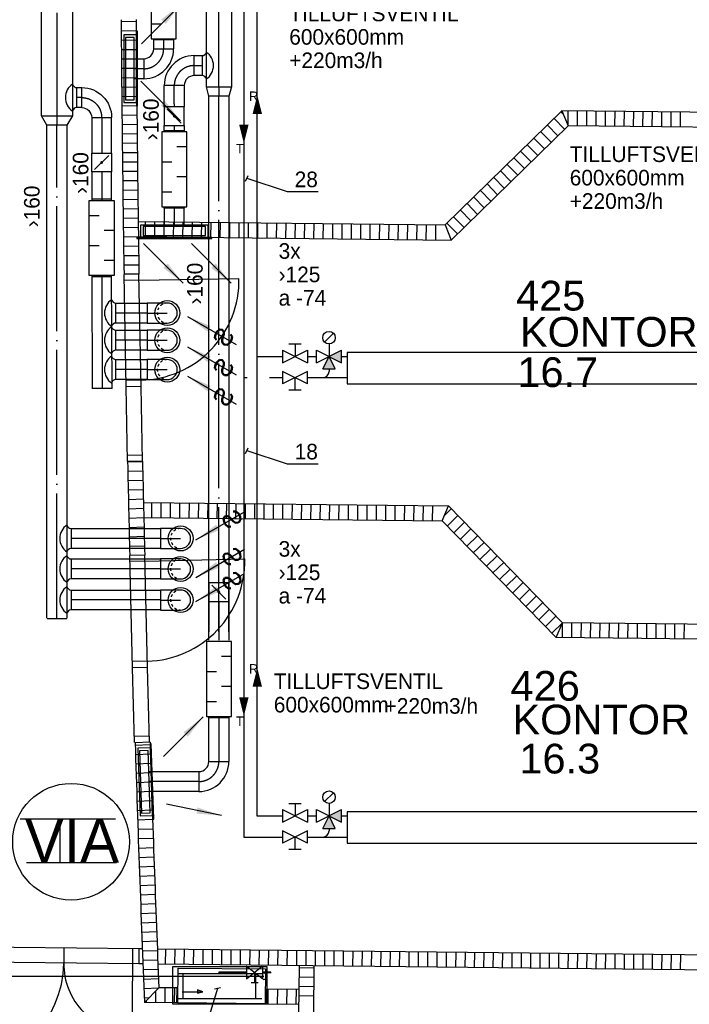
# Model space of a CAD drawing. Header units: millimetres. Extents: x 0 to 83130, y 0 to 53088.
# Tile 88 of 105: x 56558 to 61922, y 20693 to 28579. Entities that reach past the tile are written whole.
import ezdxf
from ezdxf.enums import TextEntityAlignment as Align

# ---------------------------------------------------------------- set-up
doc = ezdxf.new("R2010")
doc.units = ezdxf.units.MM
doc.header["$LTSCALE"] = 50
doc.header["$MEASUREMENT"] = 0
doc.header["$PDMODE"] = 1
for name, pattern in [('2V-CENT', [23, 20, -1.5, 0, -1.5]), ('V-GOMD', [0.8, 0.4, -0.4]), ('V-KU', [2, 1, 1]), ('V-KV', [2, 1, 1]), ('V-V', [2, 1, 1])]:
    doc.linetypes.add(name, pattern=pattern)
doc.layers.get('0').update_dxf_attribs({"linetype": 'CONTINUOUS'})
for name, color, linetype in [('20604A200D001$0$832 Rominfo', 7, 'CONTINUOUS'), ('20604A200D001$0$A24-HEL1', 251, 'CONTINUOUS'), ('20604A200D001$0$A24-HEL2', 251, 'CONTINUOUS'), ('20604A200D001$0$A24-SKR1', 251, 'CONTINUOUS'), ('V060-', 3, 'CONTINUOUS'), ('V061-', 1, 'CONTINUOUS'), ('V070-', 3, 'CONTINUOUS'), ('V071-', 1, 'CONTINUOUS'), ('V080', 1, 'CONTINUOUS'), ('V080-', 3, 'CONTINUOUS'), ('V081', 1, 'CONTINUOUS'), ('V091', 1, 'CONTINUOUS'), ('V110', 1, 'CONTINUOUS'), ('V110-', 6, 'CONTINUOUS'), ('V111-', 1, 'CONTINUOUS'), ('xref', 7, 'CONTINUOUS')]:
    doc.layers.add(name, color=color, linetype=linetype)
doc.styles.add('20604A200D001$0$Arial', font='arial.ttf', dxfattribs={"height": 238.125})
doc.styles.add('FISO', font='fiso')
doc.styles.add('ISO', font='ISO')
doc.styles.add('SIMPLEX', font='SIMPLEX')

# ---------------------------------------------------------------- blocks, each defined once
blk = doc.blocks.new('CIRC_P', base_point=(16254, 22587))
blk.add_circle((16254, 22587), 0.5)
blk = doc.blocks.new('CBOJ90_NB', base_point=(86107.402, 31352.24))
at = {"color": 0, "linetype": 'ByBlock'}
blk.add_line((86106.402, 31352.24), (86107.402, 31352.24), dxfattribs=at)
blk = doc.blocks.new('V420', base_point=(455, 404.5))
blk.add_line((455, 404.5), (464, 404.5))
blk.add_solid([(455, 404.5), (459, 405), (459, 404)])
blk = doc.blocks.new('V422', base_point=(16230, 22585))
blk.add_blockref('V420', (16230, 22585))
at = {"style": 'SIMPLEX'}
blk.add_text('s', height=4, rotation=90, dxfattribs=at).set_placement((16238, 22585), align=Align.CENTER)
blk = doc.blocks.new('LD_P')
for p, q in [((-0.5, 0.5), (-0.5, -0.5)), ((0.5, 0.5), (-0.5, 0.5)), ((0.5, -0.5), (0.5, 0.5)), ((-0.5, -0.5), (0.5, -0.5))]:
    blk.add_line(p, q)
at = {"color": 1}
for p, q in [((-0.3, 0.5), (-0.3, 0.1)), ((0.1, 0.5), (0.1, 0.1)), ((-0.1, -0.5), (-0.1, -0.1)), ((0.3, -0.5), (0.3, -0.1))]:
    blk.add_line(p, q, dxfattribs=at)
blk = doc.blocks.new('KSP_P', base_point=(16239.5, 22597.5))
at = {"color": 0, "linetype": 'ByBlock'}
for p, q in [((16240, 22598), (16239, 22598)), ((16239, 22598), (16239, 22597)), ((16240, 22597), (16240, 22598)), ((16239, 22597), (16240, 22597))]:
    blk.add_line(p, q, dxfattribs=at)
blk = doc.blocks.new('2SP_P', base_point=(16239.5, 22597.5))
for p in [(16239, 22597.5), (16240, 22597.5)]:
    blk.add_point(p)
at = {"color": 0, "linetype": 'ByBlock'}
blk.add_blockref('KSP_P', (16239.5, 22597.5), dxfattribs=at)
at = {"style": 'SIMPLEX', "flags": 3}
blk.add_attdef('0', (16239.5, 22597.5), '', height=1, dxfattribs=at)
blk = doc.blocks.new('C3A', base_point=(16246, 22590.5))
at = {"color": 0, "linetype": 'ByBlock'}
blk.add_line((16247, 22590.5), (16246, 22590.5), dxfattribs=at)
blk = doc.blocks.new('K3A', base_point=(16246, 22590.5))
at = {"color": 0, "linetype": 'ByBlock'}
for p, q in [((16246, 22591), (16247, 22591)), ((16247, 22591), (16247, 22590)), ((16247, 22590), (16246, 22590))]:
    blk.add_line(p, q, dxfattribs=at)
blk = doc.blocks.new('33A', base_point=(16246, 22590.5))
blk.add_point((16247, 22590.5))
at = {"color": 0, "linetype": 'ByBlock'}
blk.add_blockref('K3A', (16246, 22590.5), dxfattribs=at)
at = {"color": 1, "linetype": '2V-CENT'}
blk.add_blockref('C3A', (16246, 22590.5), dxfattribs=at)
at = {"style": 'SIMPLEX', "flags": 3}
blk.add_attdef('0', (16246, 22590.5), '', height=1, dxfattribs=at)
blk = doc.blocks.new('K1A', base_point=(16237, 22591.5))
at = {"color": 0, "linetype": 'ByBlock'}
blk.add_line((16237, 22592), (16237, 22591), dxfattribs=at)
blk = doc.blocks.new('21A', base_point=(16237, 22591.5))
blk.add_point((16237, 22591.5))
at = {"color": 0, "linetype": 'ByBlock'}
blk.add_blockref('K1A', (16237, 22591.5), dxfattribs=at)
at = {"style": 'SIMPLEX', "flags": 3}
blk.add_attdef('0', (16237, 22591.5), '', height=1, dxfattribs=at)
blk = doc.blocks.new('SPJALL', base_point=(16229, 22594))
at = {"color": 1}
blk.add_line((16228.625, 22593.625), (16229.375, 22594.375), dxfattribs=at)
at = {"color": 1, "const_width": 0.075}
blk.add_lwpolyline([(16229, 22594.0375, -1), (16229, 22593.9625, -1), (16229, 22594.0375, -1)], format="xyb", dxfattribs=at)
blk = doc.blocks.new('CBOJ90_PB', base_point=(86107, 31352))
at = {"color": 0, "linetype": 'ByBlock'}
blk.add_arc((86106, 31353), 1, 270, 360, dxfattribs=at)
blk = doc.blocks.new('KBOJ90_PB', base_point=(86107, 31352))
at = {"color": 0, "linetype": 'ByBlock'}
for p, q in [((86106.5, 31353), (86107.5, 31353)), ((86106, 31352.5), (86106, 31351.5))]:
    blk.add_line(p, q, dxfattribs=at)
for radius in [1.5, 0.5]:
    blk.add_arc((86106, 31353), radius, 270, 360, dxfattribs=at)
blk = doc.blocks.new('3BOJ90_PB', base_point=(86107, 31352))
for p in [(86107, 31353), (86106, 31352)]:
    blk.add_point(p)
at = {"color": 1, "linetype": '2V-CENT'}
blk.add_blockref('CBOJ90_PB', (86107, 31352), dxfattribs=at)
at = {"color": 0, "linetype": 'ByBlock'}
blk.add_blockref('KBOJ90_PB', (86107, 31352), dxfattribs=at)
at = {"style": 'ISO', "flags": 3}
blk.add_attdef('0', (86107, 31352), '', height=1, dxfattribs=at)
blk = doc.blocks.new('CCDIMF_250X160X75', base_point=(3095.5, 30301.1))
at = {"color": 0, "linetype": 'ByBlock'}
blk.add_line((3058, 30301.1), (3133, 30301.1), dxfattribs=at)
blk = doc.blocks.new('KCDIMF_250X160X75', base_point=(3095.5, 30301.1))
at = {"color": 0, "linetype": 'ByBlock'}
for p, q in [((3058, 30176.1), (3058, 30426.1)), ((3058, 30426.1), (3133, 30381.1)), ((3133, 30381.1), (3133, 30221.1)), ((3133, 30221.1), (3058, 30176.1))]:
    blk.add_line(p, q, dxfattribs=at)
blk = doc.blocks.new('3CDIMF_250X160X75', base_point=(3095.5, 30301.1))
for p in [(3058, 30301.1), (3133, 30301.1)]:
    blk.add_point(p)
at = {"color": 0, "linetype": 'ByBlock'}
blk.add_blockref('KCDIMF_250X160X75', (3095.5, 30301.1), dxfattribs=at)
at = {"color": 1, "linetype": '2V-CENT'}
blk.add_blockref('CCDIMF_250X160X75', (3095.5, 30301.1), dxfattribs=at)
at = {"style": 'SIMPLEX', "flags": 3}
blk.add_attdef('0', (3095.5, 30301.1), '', height=1, dxfattribs=at)
blk = doc.blocks.new('CCDIMF_200X160X75', base_point=(3095.5, 30301.1))
at = {"color": 0, "linetype": 'ByBlock'}
blk.add_line((3058, 30301.1), (3133, 30301.1), dxfattribs=at)
blk = doc.blocks.new('KCDIMF_200X160X75', base_point=(3095.5, 30301.1))
at = {"color": 0, "linetype": 'ByBlock'}
for p, q in [((3058, 30201.1), (3058, 30401.1)), ((3058, 30401.1), (3133, 30381.1)), ((3133, 30381.1), (3133, 30221.1)), ((3133, 30221.1), (3058, 30201.1))]:
    blk.add_line(p, q, dxfattribs=at)
blk = doc.blocks.new('3CDIMF_200X160X75', base_point=(3095.5, 30301.1))
for p in [(3058, 30301.1), (3133, 30301.1)]:
    blk.add_point(p)
at = {"color": 0, "linetype": 'ByBlock'}
blk.add_blockref('KCDIMF_200X160X75', (3095.5, 30301.1), dxfattribs=at)
at = {"color": 1, "linetype": '2V-CENT'}
blk.add_blockref('CCDIMF_200X160X75', (3095.5, 30301.1), dxfattribs=at)
at = {"style": 'SIMPLEX', "flags": 3}
blk.add_attdef('0', (3095.5, 30301.1), '', height=1, dxfattribs=at)
blk = doc.blocks.new('V421', base_point=(455.5, 404.5))
at = {"rotation": 180}
blk.add_blockref('V420', (464.5, 404.5), dxfattribs=at)
blk = doc.blocks.new('A504')
at = {"color": 0}
for p, q in [((-378.8, -15.3), (375.3, -15.3)), ((-378.8, -317), (-378.8, -15.3)), ((-338.6, -72.7), (335, -72.7)), ((-298.4, -72.7), (-298.4, -273.9)), ((-6.1, -73.1), (-6.1, -59.1)), ((-6.1, -59.1), (211.2, -59.1)), ((-1.8, -72.7), (-1.8, -64.7)), ((-1.8, -64.7), (211.2, -64.7)), ((339.2, -115.3), (208.5, -14.7)), ((211.2, -115), (338.4, -14.3)), ((211.2, -17.1), (211.2, -115)), ((275.8, -67.5), (275.8, -145.8)), ((284.8, -72.7), (284.8, -273.9)), ((338.4, -59.1), (406.9, -59.1)), ((338.4, -64.7), (408.9, -64.7)), ((339.2, -14.7), (339.2, -115.3)), ((375.3, -15.3), (375.3, -317)), ((250.3, -145.8), (305.1, -145.8)), ((-303.7, -218.5), (-137.3, -218.5)), ((-137.3, -218.5), (-180.4, -204.6)), ((-180.4, -204.6), (-180.4, -229.7)), ((-180.4, -229.7), (-137.3, -218.5)), ((-338.6, -273.9), (335, -273.9)), ((375.3, -317), (-378.8, -317))]:
    blk.add_line(p, q, dxfattribs=at)
blk = doc.blocks.new('20604A200D001')
at = {"layer": '20604A200D001$0$A24-HEL1', "color": 7}
for points in [[(73000.3, 23311.4), (72983.4, 24211.2)], [(72880.4, 23309.1), (72863.4, 24209)], [(72984.3, 24161.2), (72864.3, 24159)], [(72984.3, 24161.2), (73784.2, 24176.3)], [(72999.4, 23361.4), (72879.4, 23359.1)], [(73000.3, 23311.4), (72880.4, 23309.1)], [(72891.7, 22709.2), (72880.4, 23309.1)], [(73011.6, 22711.5), (73000.3, 23311.4)], [(73010.7, 22761.5), (72890.7, 22759.2)], [(72931.6, 21058), (72909.4, 21957.7)], [(73051.5, 21061), (73029.4, 21960.7)], [(73030.6, 21910.7), (73830.4, 21930.4)], [(73030.6, 21910.7), (72910.7, 21907.8)], [(73050.3, 21110.9), (72930.3, 21108)], [(73051.5, 21061), (72931.6, 21058)], [(72946.3, 20458.2), (72931.6, 21058)], [(73066.3, 20461.1), (73051.5, 21061)], [(73065.1, 20511.1), (72945.1, 20508.2)], [(72982.1, 18806), (71482.2, 18822.3)], [(72382.2, 18812.5), (72380.9, 18692.5)], [(72932.1, 18806.5), (72930.8, 18686.5)], [(72980.8, 18686), (71480.9, 18702.3)], [(72930.8, 18686.5), (72924.8, 18136.6)]]:
    blk.add_lwpolyline(points, dxfattribs=at)
blk.add_lwpolyline([(73994.4, 18365.7), (73294.4, 18373.3), (73297.5, 18653.3), (73997.4, 18645.7)], close=True, dxfattribs=at)
for centre, radius, start, end in [((72984.3, 24161.2), 800, 271.07953, 1.08017), ((73030.6, 21910.7), 800, 271.4092, 1.40949), ((71530.9, 18701.8), 850, 269.37511, 359.37492), ((72930.8, 18686.5), 550, 179.37466, 269.37551)]:
    blk.add_arc(centre, radius, start, end, dxfattribs=at)
at = {"layer": '20604A200D001$0$A24-HEL2', "color": 7}
for points in [[(76371.4, 25519.4), (75436.3, 24604.5)], [(78419.9, 25497.1), (76371.4, 25519.4)], [(76419.8, 25398.9), (75484.7, 24484)], [(78418.6, 25377.1), (76418.7, 25398.9)], [(72977.2, 24631.3), (75436.3, 24604.5)], [(72978.9, 24511.3), (75484.7, 24484)], [(72983.4, 24211.2), (72863.4, 24209.4)], [(73011.6, 22711.5), (72891.7, 22708.9)], [(73019.2, 22380.8), (75461.4, 22354.2)], [(76376.3, 21419.1), (75461.4, 22354.2)], [(73022, 22260.8), (75410.4, 22234.7)], [(76325.3, 21299.7), (75410.4, 22234.7)], [(73029.4, 21960.7), (72909.4, 21957.7)], [(78375.2, 21397.3), (76375.3, 21419.1)], [(78373.9, 21277.3), (76325.3, 21299.7)], [(73072, 20461.3), (72952.1, 20457.5)], [(72982.1, 18806), (72980.8, 18686)], [(73010.2, 18805.7), (72982.1, 18806)], [(78346.3, 18747.5), (73130.3, 18804.4)], [(73014.8, 18685.6), (72980.8, 18686)], [(78345, 18627.5), (73135, 18684.3)], [(74265, 18672), (74260.8, 18284.5)], [(74385, 18670.7), (74380.8, 18283.2)], [(73285.7, 18493.4), (73142.5, 18495)], [(73285.7, 18493.4), (73284.4, 18373.4)], [(74005.7, 18485.6), (74004.4, 18365.6)], [(74005.7, 18485.6), (74263, 18482.8)], [(73284.4, 18373.4), (73027.2, 18376.2)], [(74004.4, 18365.6), (74261.7, 18362.8)]]:
    blk.add_lwpolyline(points, dxfattribs=at)
for centre, radius, start, end in [((307778.3, 27888.7), 234943.7, 180.399981, 180.89731), ((308063.7, 27890.6), 235109.1, 180.399971, 180.896696), ((309947.5, 27938), 237113.5, 181.263672, 181.44524), ((306828.7, 27864.7), 233873.8, 181.262575, 181.446563), ((307992.3, 27893.6), 235157.8, 181.812105, 182.319533), ((308155.6, 27898.7), 235201.1, 181.812066, 182.291374)]:
    blk.add_arc(centre, radius, start, end, dxfattribs=at)
at = {"layer": '20604A200D001$0$A24-SKR1', "color": 7}
for points in [[(72840.4, 26234.2), (72960.4, 26236.1)], [(72840.9, 26159.2), (72960.9, 26161.1)], [(72841.5, 26084.2), (72961.5, 26086.1)], [(72842.1, 26009.2), (72962.1, 26011.1)], [(72842.7, 25934.2), (72962.7, 25936.1)], [(72843.3, 25859.2), (72963.3, 25861.1)], [(72844, 25784.2), (72964, 25786.1)], [(72844.7, 25709.2), (72964.7, 25711.1)], [(72845.4, 25634.2), (72965.4, 25636.1)], [(72846.1, 25559.2), (72966.1, 25561.1)], [(72846.9, 25484.2), (72966.9, 25486.1)], [(76385, 25485.5), (76361.4, 25509.6)], [(76371.4, 25519.4), (76419.8, 25398.9)], [(76419.8, 25398.9), (76421.1, 25518.9)], [(76494.7, 25398.1), (76496.1, 25518)], [(76569.7, 25397.2), (76571.1, 25517.2)], [(76644.7, 25396.4), (76646, 25516.4)], [(76719.7, 25395.6), (76721, 25515.6)], [(76794.7, 25394.8), (76796, 25514.8)], [(76869.7, 25394), (76871, 25514)], [(76944.7, 25393.1), (76946, 25513.1)], [(77019.7, 25392.3), (77021, 25512.3)], [(77094.7, 25391.5), (77096, 25511.5)], [(77169.7, 25390.7), (77171, 25510.7)], [(77244.7, 25389.9), (77246, 25509.9)], [(77319.7, 25389.1), (77321, 25509)], [(72847.7, 25409.3), (72967.7, 25411.1)], [(76338.1, 25318.9), (76254.1, 25404.7)], [(76391.7, 25371.4), (76307.8, 25457.2)], [(72848.5, 25334.3), (72968.5, 25336.1)], [(76284.5, 25266.5), (76200.5, 25352.3)], [(72849.3, 25259.3), (72969.3, 25261.1)], [(76177.2, 25161.6), (76093.3, 25247.4)], [(76230.8, 25214), (76146.9, 25299.8)], [(72850.1, 25184.3), (72970.1, 25186.1)], [(76123.6, 25109.1), (76039.7, 25194.9)], [(72851, 25109.3), (72971, 25111.1)], [(76016.4, 25004.2), (75932.5, 25090)], [(76070, 25056.7), (75986.1, 25142.5)], [(72851.9, 25034.3), (72971.9, 25036.2)], [(75962.8, 24951.8), (75878.9, 25037.6)], [(72852.8, 24959.3), (72972.8, 24961.2)], [(75855.6, 24846.9), (75771.7, 24932.7)], [(75909.2, 24899.3), (75825.3, 24985.1)], [(72853.8, 24884.3), (72973.8, 24886.2)], [(75802, 24794.4), (75718.1, 24880.2)], [(72854.8, 24809.3), (72974.8, 24811.2)], [(75694.8, 24689.5), (75610.8, 24775.3)], [(75748.4, 24742), (75664.5, 24827.8)], [(72855.8, 24734.3), (72975.7, 24736.2)], [(75641.2, 24637.1), (75557.2, 24722.8)], [(72856.8, 24659.3), (72976.8, 24661.2)], [(73034.9, 24510.7), (73036.2, 24630.7)], [(73109.9, 24509.9), (73111.2, 24629.9)], [(73184.9, 24509.1), (73186.2, 24629)], [(73259.9, 24508.2), (73261.2, 24628.2)], [(73334.9, 24507.4), (73336.2, 24627.4)], [(73409.8, 24506.6), (73411.2, 24626.6)], [(73484.8, 24505.8), (73486.1, 24625.8)], [(73559.8, 24505), (73561.1, 24625)], [(73634.8, 24504.1), (73636.1, 24624.1)], [(73709.8, 24503.3), (73711.1, 24623.3)], [(73784.8, 24502.5), (73786.1, 24622.5)], [(73859.8, 24501.7), (73861.1, 24621.7)], [(73934.8, 24500.9), (73936.1, 24620.9)], [(74009.8, 24500.1), (74011.1, 24620)], [(74084.8, 24499.2), (74086.1, 24619.2)], [(74159.8, 24498.4), (74161.1, 24618.4)], [(74234.8, 24497.6), (74236.1, 24617.6)], [(74309.8, 24496.8), (74311.1, 24616.8)], [(74384.8, 24496), (74386.1, 24616)], [(74459.8, 24495.1), (74461.1, 24615.1)], [(74534.8, 24494.3), (74536.1, 24614.3)], [(74609.8, 24493.5), (74611.1, 24613.5)], [(74684.8, 24492.7), (74686.1, 24612.7)], [(74759.8, 24491.9), (74761.1, 24611.9)], [(74834.8, 24491.1), (74836.1, 24611)], [(74909.8, 24490.2), (74911.1, 24610.2)], [(74984.8, 24489.4), (74986.1, 24609.4)], [(75059.7, 24488.6), (75061.1, 24608.6)], [(75134.7, 24487.8), (75136.1, 24607.8)], [(75209.7, 24487), (75211, 24607)], [(75284.7, 24486.1), (75286, 24606.1)], [(75359.7, 24485.3), (75361, 24605.3)], [(75436.3, 24604.5), (75484.7, 24484)], [(75533.9, 24532.2), (75450, 24617.9)], [(75587.6, 24584.6), (75503.6, 24670.4)], [(72857.8, 24584.3), (72977.8, 24586.2)], [(72858.9, 24509.3), (72978.9, 24511.2)], [(72860, 24434.3), (72980, 24436.2)], [(72861.1, 24359.3), (72981.1, 24361.2)], [(72862.2, 24284.3), (72982.2, 24286.2)], [(72891.7, 22706.7), (73011.7, 22710.5)], [(72893.4, 22631.7), (73013.3, 22635.5)], [(72895.1, 22556.7), (73015, 22560.5)], [(72896.8, 22481.8), (73016.7, 22485.6)], [(72898.5, 22406.8), (73018.5, 22410.6)], [(72900.3, 22331.8), (73020.2, 22335.6)], [(73085.3, 22260.1), (73086.6, 22380.1)], [(73160.3, 22259.3), (73161.6, 22379.3)], [(73235.3, 22258.5), (73236.6, 22378.5)], [(73310.3, 22257.6), (73311.6, 22377.6)], [(73385.3, 22256.8), (73386.6, 22376.8)], [(73460.3, 22256), (73461.6, 22376)], [(73535.3, 22255.2), (73536.6, 22375.2)], [(73610.3, 22254.4), (73611.6, 22374.4)], [(73685.3, 22253.6), (73686.6, 22373.5)], [(73760.3, 22252.7), (73761.6, 22372.7)], [(73835.3, 22251.9), (73836.6, 22371.9)], [(73910.3, 22251.1), (73911.6, 22371.1)], [(73985.3, 22250.3), (73986.6, 22370.3)], [(74060.3, 22249.5), (74061.6, 22369.5)], [(74135.3, 22248.6), (74136.6, 22368.6)], [(74210.3, 22247.8), (74211.6, 22367.8)], [(74285.3, 22247), (74286.6, 22367)], [(74360.2, 22246.2), (74361.6, 22366.2)], [(74435.2, 22245.4), (74436.6, 22365.4)], [(74510.2, 22244.6), (74511.5, 22364.5)], [(74585.2, 22243.7), (74586.5, 22363.7)], [(74660.2, 22242.9), (74661.5, 22362.9)], [(74735.2, 22242.1), (74736.5, 22362.1)], [(74810.2, 22241.3), (74811.5, 22361.3)], [(74885.2, 22240.5), (74886.5, 22360.5)], [(74960.2, 22239.6), (74961.5, 22359.6)], [(75035.2, 22238.8), (75036.5, 22358.8)], [(75110.2, 22238), (75111.5, 22358)], [(75185.2, 22237.2), (75186.5, 22357.2)], [(75260.2, 22236.4), (75261.5, 22356.4)], [(75335.2, 22235.6), (75336.5, 22355.6)], [(75410.4, 22234.7), (75461.4, 22354.2)], [(75427.4, 22274.4), (75484.7, 22330.4)], [(72902.1, 22256.8), (73022, 22260.6)], [(75451.4, 22192.9), (75537.1, 22276.8)], [(72903.9, 22181.8), (73023.8, 22185.6)], [(75503.8, 22139.3), (75589.6, 22223.2)], [(75556.3, 22085.7), (75642, 22169.6)], [(72905.7, 22106.9), (73025.7, 22110.7)], [(75608.7, 22032.1), (75694.5, 22116)], [(72907.6, 22031.9), (73027.5, 22035.7)], [(75661.2, 21978.5), (75746.9, 22062.4)], [(75713.6, 21924.9), (75799.4, 22008.8)], [(75766.1, 21871.3), (75851.8, 21955.2)], [(75818.5, 21817.7), (75904.3, 21901.6)], [(75871, 21764.1), (75956.7, 21848)], [(75923.4, 21710.4), (76009.2, 21794.4)], [(75975.9, 21656.8), (76061.6, 21740.8)], [(76028.3, 21603.2), (76114.1, 21687.1)], [(76080.8, 21549.6), (76166.5, 21633.5)], [(76133.2, 21496), (76219, 21579.9)], [(76185.7, 21442.4), (76271.4, 21526.3)], [(76238.1, 21388.8), (76323.9, 21472.7)], [(76290.6, 21335.2), (76376.3, 21419.1)], [(76325.3, 21299.7), (76376.3, 21419.1)], [(76375, 21299.1), (76376.3, 21419.1)], [(76450, 21298.3), (76451.3, 21418.3)], [(76525, 21297.5), (76526.3, 21417.5)], [(76600, 21296.7), (76601.3, 21416.7)], [(76675, 21295.8), (76676.3, 21415.8)], [(76750, 21295), (76751.3, 21415)], [(76825, 21294.2), (76826.3, 21414.2)], [(76900, 21293.4), (76901.3, 21413.4)], [(76975, 21292.6), (76976.3, 21412.6)], [(77050, 21291.8), (77051.3, 21411.7)], [(77125, 21290.9), (77126.3, 21410.9)], [(77200, 21290.1), (77201.3, 21410.1)], [(77275, 21289.3), (77276.3, 21409.3)], [(77350, 21288.5), (77351.3, 21408.5)], [(72952.7, 20439), (73072.6, 20443.8)], [(72955.1, 20364), (73075, 20368.8)], [(72957.5, 20289), (73077.4, 20293.8)], [(72959.9, 20214.1), (73079.8, 20218.9)], [(72962.4, 20139.1), (73082.3, 20143.9)], [(72964.9, 20064.1), (73084.8, 20068.9)], [(72967.4, 19989.2), (73087.3, 19994)], [(72969.9, 19914.2), (73089.8, 19919)], [(72972.5, 19839.3), (73092.4, 19844.1)], [(72975, 19764.3), (73095, 19769.1)], [(72977.7, 19689.4), (73097.6, 19694.2)], [(72980.3, 19614.4), (73100.2, 19619.2)], [(72982.9, 19539.4), (73102.8, 19544.2)], [(72985.6, 19464.5), (73105.5, 19469.3)], [(72988.3, 19389.5), (73108.2, 19394.3)], [(72991, 19314.6), (73110.9, 19319.4)], [(72993.8, 19239.6), (73113.7, 19244.4)], [(72996.6, 19164.7), (73116.5, 19169.5)], [(72999.4, 19089.7), (73119.3, 19094.5)], [(73002.2, 19014.8), (73122.1, 19019.6)], [(73005, 18939.8), (73124.9, 18944.6)], [(73007.9, 18864.9), (73127.8, 18869.7)], [(73010.8, 18790), (73130.7, 18794.8)], [(73196.3, 18683.6), (73197.6, 18803.6)], [(73271.3, 18682.8), (73272.6, 18802.8)], [(73346.3, 18682), (73347.6, 18802)], [(73421.3, 18681.2), (73422.6, 18801.2)], [(73496.3, 18680.4), (73497.6, 18800.3)], [(73571.3, 18679.5), (73572.6, 18799.5)], [(73646.3, 18678.7), (73647.6, 18798.7)], [(73721.3, 18677.9), (73722.6, 18797.9)], [(73796.3, 18677.1), (73797.6, 18797.1)], [(73871.3, 18676.3), (73872.6, 18796.3)], [(73946.3, 18675.4), (73947.6, 18795.4)], [(74021.3, 18674.6), (74022.6, 18794.6)], [(74096.3, 18673.8), (74097.6, 18793.8)], [(74171.3, 18673), (74172.6, 18793)], [(74246.3, 18672.2), (74247.6, 18792.2)], [(74321.3, 18671.4), (74322.6, 18791.3)], [(74396.3, 18670.5), (74397.6, 18790.5)], [(74471.2, 18669.7), (74472.6, 18789.7)], [(74546.2, 18668.9), (74547.6, 18788.9)], [(74621.2, 18668.1), (74622.5, 18788.1)], [(74696.2, 18667.3), (74697.5, 18787.3)], [(74771.2, 18666.4), (74772.5, 18786.4)], [(74846.2, 18665.6), (74847.5, 18785.6)], [(74921.2, 18664.8), (74922.5, 18784.8)], [(74996.2, 18664), (74997.5, 18784)], [(75071.2, 18663.2), (75072.5, 18783.2)], [(75146.2, 18662.4), (75147.5, 18782.4)], [(75221.2, 18661.5), (75222.5, 18781.5)], [(75296.2, 18660.7), (75297.5, 18780.7)], [(75371.2, 18659.9), (75372.5, 18779.9)], [(75446.2, 18659.1), (75447.5, 18779.1)], [(75521.2, 18658.3), (75522.5, 18778.3)], [(75596.2, 18657.5), (75597.5, 18777.4)], [(75671.2, 18656.6), (75672.5, 18776.6)], [(75746.2, 18655.8), (75747.5, 18775.8)], [(75821.2, 18655), (75822.5, 18775)], [(75896.2, 18654.2), (75897.5, 18774.2)], [(75971.2, 18653.4), (75972.5, 18773.4)], [(76046.2, 18652.5), (76047.5, 18772.5)], [(76121.2, 18651.7), (76122.5, 18771.7)], [(76196.1, 18650.9), (76197.5, 18770.9)], [(76271.1, 18650.1), (76272.4, 18770.1)], [(76346.1, 18649.3), (76347.4, 18769.3)], [(73013.7, 18715), (73133.6, 18719.8)], [(76421.1, 18648.5), (76422.4, 18768.4)], [(76496.1, 18647.6), (76497.4, 18767.6)], [(76571.1, 18646.8), (76572.4, 18766.8)], [(76646.1, 18646), (76647.4, 18766)], [(76721.1, 18645.2), (76722.4, 18765.2)], [(76796.1, 18644.4), (76797.4, 18764.4)], [(76871.1, 18643.5), (76872.4, 18763.5)], [(76946.1, 18642.7), (76947.4, 18762.7)], [(77021.1, 18641.9), (77022.4, 18761.9)], [(77096.1, 18641.1), (77097.4, 18761.1)], [(77171.1, 18640.3), (77172.4, 18760.3)], [(77246.1, 18639.5), (77247.4, 18759.5)], [(77321.1, 18638.6), (77322.4, 18758.6)], [(73016.6, 18640.1), (73136.5, 18644.9)], [(74264.9, 18657.2), (74384.9, 18655.9)], [(73019.6, 18565.1), (73139.5, 18569.9)], [(74264, 18582.2), (74384, 18580.9)], [(73022.6, 18490.2), (73142.5, 18495)], [(73142.5, 18495), (73027.2, 18376.2)], [(73118, 18375.2), (73119, 18470.8)], [(73193, 18374.4), (73194.3, 18494.4)], [(73267.9, 18373.6), (73269.3, 18493.6)], [(74017.9, 18365.4), (74019.2, 18485.4)], [(74092.9, 18364.6), (74094.2, 18484.6)], [(74167.9, 18363.8), (74169.2, 18483.8)], [(74242.9, 18363), (74244.2, 18483)], [(74263.2, 18507.2), (74383.2, 18505.9)], [(73025.6, 18415.3), (73066.6, 18416.9)], [(73043, 18376.1), (73043.1, 18392.7)], [(74262.4, 18432.2), (74382.4, 18430.9)]]:
    blk.add_lwpolyline(points, dxfattribs=at)
at = {"layer": '20604A200D001$0$832 Rominfo', "color": 7, "style": '20604A200D001$0$Arial'}
for s, p in [('425', (76003.2, 23919.1)), ('KONTOR', (76034.6, 23629.2)), ('16.7', (76013.9, 23306.4)), ('426', (75959.3, 20794)), ('KONTOR', (75974.6, 20524.2)), ('16.3', (76030, 20211.4))]:
    blk.add_text(s, height=238.12, dxfattribs=at).set_placement(p)

msp = doc.modelspace()

# ---------------------------------------------------------------- linework, layer by layer
at = {"layer": 'V060-', "linetype": 'Continuous'}
for p, q in [((56731.87, 27810.36, 216), (56731.87, 32258.31, 216)), ((56981.87, 32258.31, 216), (56981.87, 27810.36, 216)), ((58053.5, 28040.51, 274), (58053.5, 29333.68, 274)), ((58253.5, 29333.68, 274), (58253.5, 28040.51, 274)), ((57631.5, 28346.09), (57631.5, 28416.91)), ((57791.5, 28416.91), (57791.5, 28346.09)), ((57474.76, 28266.32), (57551.47, 28266.32)), ((57956.38, 28291.48), (58019.01, 28291.48)), ((57551.47, 28106.32), (57474.76, 28106.32)), ((58019.01, 28131.48), (57956.38, 28131.48)), ((57015.64, 28035.07, 216), (57054.99, 28035.07, 216)), ((57716.38, 27905.22), (57716.38, 28051.48)), ((57876.38, 28051.48), (57876.38, 27905.22)), ((58073.5, 23675.9), (58073.5, 27965.51, 274)), ((58233.5, 27965.51, 274), (58233.5, 23675.9)), ((57054.99, 27875.07, 216), (57015.64, 27875.07, 216)), ((57716.38, 27881.48), (57716.38, 27905.22)), ((57876.38, 27905.22), (57876.38, 27881.48)), ((57134.99, 27795.07, 216), (57134.99, 27510.28, 216)), ((57294.99, 27510.28, 216), (57294.99, 27795.07, 216)), ((56776.89, 23784.95, 216), (56776.89, 27736.22, 216)), ((56936.89, 27736.22, 216), (56936.89, 23784.95, 216)), ((57716.38, 27690.8), (57716.38, 27731.52)), ((57876.38, 27731.52), (57876.38, 27690.8)), ((57134.99, 27360.32, 216), (57134.99, 27141.28, 216)), ((57294.99, 27141.28, 216), (57294.99, 27360.32, 216)), ((57716.38, 27070.8), (57716.38, 26921.63)), ((57876.38, 26921.63), (57876.38, 27070.8)), ((57134.99, 26521.68, 216), (57139.96, 25625.06, 216)), ((57299.96, 25625.06, 216), (57294.99, 26521.68, 216)), ((57329.33, 26309.59, 216), (57580.34, 26309.35, 216)), ((57580.34, 26149.35, 216), (57329.33, 26149.59, 216)), ((57329.33, 26091.81, 216), (57580.34, 26091.57, 216)), ((57580.34, 25931.57, 216), (57329.33, 25931.81, 216)), ((57329.33, 25857.14, 216), (57580.34, 25856.9, 216)), ((57580.34, 25696.9, 216), (57329.33, 25697.14, 216)), ((56969.79, 24504.46, 216), (57687.61, 24504.46, 216)), ((56936.89, 24316.57, 216), (56936.89, 24288.01, 216)), ((57687.61, 24344.46, 216), (56969.79, 24344.46, 216)), ((56969.79, 24260.12, 216), (57687.61, 24260.12, 216)), ((57687.61, 24100.12, 216), (56969.79, 24100.12, 216)), ((58073.5, 24069.89), (58073.5, 23675.9)), ((58233.5, 23675.9), (58233.5, 24069.89)), ((56969.79, 24011.42, 216), (57687.61, 24011.42, 216)), ((58073.5, 23608.6), (58073.5, 23919.92)), ((58233.5, 23919.92), (58233.5, 23608.6)), ((57687.61, 23851.42, 216), (56969.79, 23851.42, 216)), ((58073.5, 22637.41), (58073.5, 22988.99)), ((58233.5, 22988.99), (58233.5, 22637.41)), ((57591.39, 22557.65), (57993.5, 22557.41)), ((57993.5, 22397.41), (57600.29, 22397.65))]:
    msp.add_line(p, q, dxfattribs=at)
at = {"layer": 'V060-', "color": 1, "linetype": '2V-CENT'}
for p, q in [((56856.87, 30935.52, 216), (56856.87, 27810.36, 216)), ((58153.5, 28040.51, 274), (58153.5, 29333.68, 274)), ((57711.5, 28416.91), (57711.5, 28346.09)), ((57551.47, 28186.32), (57474.76, 28186.32)), ((57956.38, 28211.48), (58019.01, 28211.48)), ((57796.38, 27905.22), (57796.38, 28051.48)), ((57054.99, 27955.07, 216), (57015.64, 27955.07, 216)), ((58153.5, 23675.9), (58153.5, 27965.51, 274)), ((57796.38, 27905.22), (57796.38, 27881.48)), ((57214.99, 27795.07, 216), (57214.99, 27510.28, 216)), ((56856.89, 23784.95, 216), (56856.89, 27736.22, 216)), ((57796.38, 27731.52), (57796.38, 27690.8)), ((57214.99, 27360.32, 216), (57214.99, 27141.28, 216)), ((57796.38, 27070.8), (57796.38, 26921.63)), ((57214.99, 26521.68, 216), (57219.96, 25625.06, 216)), ((57580.34, 26229.35, 216), (57329.33, 26229.59, 216)), ((57580.34, 26011.57, 216), (57329.33, 26011.81, 216)), ((57580.34, 25776.9, 216), (57329.33, 25777.14, 216)), ((57687.61, 24424.46, 216), (56969.79, 24424.46, 216)), ((57687.61, 24180.12, 216), (56969.79, 24180.12, 216)), ((58153.5, 23675.9), (58153.5, 24069.89)), ((57687.61, 23931.42, 216), (56969.79, 23931.42, 216)), ((58153.5, 23919.92), (58153.5, 23608.6)), ((58153.5, 22988.99), (58153.5, 22637.41)), ((57993.5, 22477.41), (57595.84, 22477.65))]:
    msp.add_line(p, q, dxfattribs=at)
at = {"layer": 'V060-'}
for p, q in [((58019.01, 28291.48), (58019.01, 28131.48)), ((57015.64, 27875.07, 216), (57015.64, 28035.07, 216)), ((57329.33, 26149.59, 216), (57329.33, 26309.59, 216)), ((57329.33, 25931.81, 216), (57329.33, 26091.81, 216)), ((57329.33, 25697.14, 216), (57329.33, 25857.14, 216)), ((56969.79, 24504.46, 216), (56969.79, 24344.46, 216)), ((56969.79, 24260.12, 216), (56969.79, 24100.12, 216)), ((56969.79, 24011.42, 216), (56969.79, 23851.42, 216))]:
    msp.add_line(p, q, dxfattribs=at)
at = {"layer": 'V060-', "color": 3, "linetype": 'ByBlock'}
for p, q in [((57580.34, 26309.35, 216), (57580.34, 26149.35, 216)), ((57740.34, 26309.35, 216), (57580.34, 26309.35, 216)), ((57580.34, 26149.35, 216), (57740.34, 26149.35, 216)), ((57580.34, 26091.57, 216), (57580.34, 25931.57, 216)), ((57740.34, 26091.57, 216), (57580.34, 26091.57, 216)), ((57580.34, 25931.57, 216), (57740.34, 25931.57, 216)), ((57740.34, 25856.9, 216), (57580.34, 25856.9, 216)), ((57580.34, 25856.9, 216), (57580.34, 25696.9, 216)), ((57580.34, 25696.9, 216), (57740.34, 25696.9, 216)), ((57686.91, 24504.22, 216), (57686.91, 24344.22, 216)), ((57846.91, 24504.22, 216), (57686.91, 24504.22, 216)), ((57686.91, 24344.22, 216), (57846.91, 24344.22, 216)), ((57686.91, 24259.88, 216), (57686.91, 24099.88, 216)), ((57846.91, 24259.88, 216), (57686.91, 24259.88, 216)), ((57686.91, 24099.88, 216), (57846.91, 24099.88, 216)), ((57686.91, 24011.18, 216), (57686.91, 23851.18, 216)), ((57846.91, 24011.18, 216), (57686.91, 24011.18, 216)), ((57686.91, 23851.18, 216), (57846.91, 23851.18, 216))]:
    msp.add_line(p, q, dxfattribs=at)
at = {"layer": 'V060-'}
for centre, radius, start, end in [((58018.68, 28327.15), 35.67, 270.516324, 347.406413), ((57979.71, 28211.48), 130.71, 304.367445, 415.632555), ((58018.68, 28095.81), 35.67, 12.593587, 89.483676), ((57054.93, 27955.07, 216), 130.71, 124.367445, 235.632555), ((57015.96, 28070.75, 216), 35.67, 192.593587, 269.483676), ((57015.96, 27839.4, 216), 35.67, 90.516324, 167.406413), ((57368.63, 26229.59, 216), 130.71, 124.367445, 235.632555), ((57329.65, 26345.27, 216), 35.67, 192.593587, 269.483676), ((57368.63, 26011.81, 216), 130.71, 124.367445, 235.632555), ((57329.65, 26113.92, 216), 35.67, 90.516324, 167.406413), ((57329.65, 26127.48, 216), 35.67, 192.593587, 269.483676), ((57368.63, 25777.14, 216), 130.71, 124.367445, 235.632555), ((57329.65, 25896.13, 216), 35.67, 90.516324, 167.406413), ((57329.65, 25892.82, 216), 35.67, 192.593587, 269.483676), ((57329.65, 25661.47, 216), 35.67, 90.516324, 167.406413), ((57010.68, 24424.46, 216), 130.71, 124.367445, 235.632555), ((56970.29, 24538.4, 216), 33.94, 190.250733, 269.163009), ((56970.29, 24310.53, 216), 33.94, 90.836991, 169.749267), ((57010.68, 24180.12, 216), 130.71, 124.367445, 235.632555), ((56970.29, 24294.05, 216), 33.94, 190.250733, 269.163009), ((56970.29, 24066.18, 216), 33.94, 90.836991, 169.749267), ((57010.68, 23931.42, 216), 130.71, 124.367445, 235.632555), ((56970.29, 24045.35, 216), 33.94, 190.250733, 269.163009), ((56970.29, 23817.48, 216), 33.94, 90.836991, 169.749267)]:
    msp.add_arc(centre, radius, start, end, dxfattribs=at)
at = {"layer": 'V060-', "color": 3, "linetype": 'V-GOMD'}
for centre in [(57740.34, 26229.35, 216), (57740.34, 26011.57, 216), (57740.34, 25776.9, 216), (57846.91, 24424.22, 216), (57846.91, 24179.88, 216), (57846.91, 23931.18, 216)]:
    msp.add_arc(centre, 80, 89.99993, 269.99993, dxfattribs=at)
at = {"layer": 'V060-', "color": 3, "linetype": 'ByBlock'}
for centre in [(57740.34, 26229.35, 216), (57740.34, 26011.57, 216), (57740.34, 25776.9, 216), (57846.91, 24424.22, 216), (57846.91, 24179.88, 216), (57846.91, 23931.18, 216)]:
    msp.add_arc(centre, 80, 269.99993, 449.99993, dxfattribs=at)
at = {"layer": 'V070-'}
for p, q in [((57492.7, 28487.32), (57492.7, 27885.32)), ((57500.7, 28487.32), (57492.7, 28487.32)), ((57500.7, 27885.32), (57500.7, 28487.32)), ((57492.7, 28457.82), (57392.7, 28457.82)), ((57392.7, 28457.82), (57392.7, 27914.82)), ((57404.76, 28436.32), (57404.76, 27936.32)), ((57474.76, 28436.32), (57404.76, 28436.32)), ((57474.76, 27936.32), (57474.76, 28436.32)), ((57492.7, 27914.82), (57492.7, 28457.82)), ((57404.76, 27936.32), (57474.76, 27936.32)), ((57392.7, 27914.82), (57492.7, 27914.82)), ((57492.7, 27885.32), (57500.7, 27885.32)), ((58067.88, 26933.69), (57524.88, 26933.69)), ((57524.88, 26933.69), (57524.88, 26833.69)), ((58046.38, 26921.63), (57546.38, 26921.63)), ((57546.38, 26921.63), (57546.38, 26851.63)), ((58046.38, 26851.63), (58046.38, 26921.63)), ((58067.88, 26833.69), (58067.88, 26933.69)), ((58097.38, 26833.69), (57495.38, 26833.69)), ((57495.38, 26833.69), (57495.38, 26825.69)), ((57495.38, 26825.69), (58097.38, 26825.69)), ((57524.88, 26833.69), (58067.88, 26833.69)), ((57546.38, 26851.63), (58046.38, 26851.63)), ((58097.38, 26825.69), (58097.38, 26833.69)), ((57604.83, 22748.47), (57504.88, 22745.16)), ((57504.88, 22745.16), (57522.82, 22202.46)), ((57587.61, 22726.39), (57517.65, 22724.07)), ((57517.65, 22724.07), (57534.17, 22224.35)), ((57604.13, 22226.66), (57587.61, 22726.39)), ((57611.85, 22778.21), (57603.85, 22777.95)), ((57603.85, 22777.95), (57623.74, 22176.28)), ((57622.76, 22205.76), (57604.83, 22748.47)), ((57631.73, 22176.54), (57611.85, 22778.21)), ((57522.82, 22202.46), (57622.76, 22205.76)), ((57534.17, 22224.35), (57604.13, 22226.66)), ((57623.74, 22176.28), (57631.73, 22176.54))]:
    msp.add_line(p, q, dxfattribs=at)
at = {"layer": 'V080-', "linetype": 'V-KV'}
msp.add_line((56133.79, 20917.51), (58513.48, 20917.51), dxfattribs=at)
at = {"layer": 'V080-', "color": 1}
msp.add_arc((58513.48, 20917.51), 25, 250.83671, 469.16329, dxfattribs=at)
at = {"layer": 'V081'}
for p, q in [((58143.23, 20818.93), (58003.46, 20363.79)), ((58167.59, 20824.52), (58118.86, 20813.34))]:
    msp.add_line(p, q, dxfattribs=at)
at = {"layer": 'V091', "color": 3}
for p, q in [((56561.62, 22178.58), (57326.33, 22178.58)), ((56878.86, 22178.58), (56878.86, 21828.13)), ((56613.92, 21828.13), (57335.05, 21828.13))]:
    msp.add_line(p, q, dxfattribs=at)
at = {"layer": 'V091'}
msp.add_circle((56969.97, 21994.89), 467.71, dxfattribs=at)
at = {"layer": 'V110'}
for points in [[(59182.5, 25663.86), (62782.5, 25663.86), (62782.5, 25913.86), (59182.5, 25913.86)], [(59182.5, 21984.14), (62782.5, 21984.14), (62782.5, 22234.14), (59182.5, 22234.14)]]:
    msp.add_lwpolyline(points, close=True, dxfattribs=at)
at = {"layer": 'V110-', "linetype": 'V-V'}
for p, q in [((58354.29, 34344.35), (58354.29, 22032.91)), ((58459.03, 34301.49), (58459.03, 22202.21)), ((59036.35, 25781.93), (59036.35, 25762.63)), ((59036.35, 22102.21), (59036.35, 22082.91))]:
    msp.add_line(p, q, dxfattribs=at)
at = {"layer": 'V110-', "color": 1}
for p, q in [((59000.99, 25996.58), (59071.7, 26067.29)), ((58713.47, 25981.93), (58813.47, 25981.93)), ((58763.47, 25981.93), (58763.47, 25881.93)), ((59036.35, 25981.93), (59036.35, 25881.93)), ((58663.47, 25831.93), (58863.47, 25931.93)), ((58663.47, 25931.93), (58863.47, 25831.93)), ((58663.47, 25931.93), (58663.47, 25831.93)), ((58863.47, 25931.93), (58863.47, 25831.93)), ((58936.35, 25831.93), (59136.35, 25931.93)), ((58936.35, 25931.93), (59136.35, 25831.93)), ((58936.35, 25831.93), (58936.35, 25931.93)), ((58986.35, 25781.93), (59036.35, 25881.93)), ((59086.35, 25781.93), (59036.35, 25881.93)), ((59136.35, 25831.93), (59136.35, 25931.93)), ((58863.47, 25762.63), (58663.47, 25662.63)), ((58863.47, 25662.63), (58663.47, 25762.63)), ((58663.47, 25762.63), (58663.47, 25662.63)), ((58763.47, 25612.63), (58763.47, 25712.63)), ((58863.47, 25662.63), (58863.47, 25762.63)), ((58986.35, 25781.93), (59086.35, 25781.93)), ((58813.47, 25612.63), (58713.47, 25612.63)), ((59000.99, 22316.86), (59071.7, 22387.57)), ((58663.47, 22252.21), (58663.47, 22152.21)), ((58663.47, 22252.21), (58863.47, 22152.21)), ((58663.47, 22152.21), (58863.47, 22252.21)), ((58713.47, 22302.21), (58813.47, 22302.21)), ((58763.47, 22302.21), (58763.47, 22202.21)), ((58863.47, 22252.21), (58863.47, 22152.21)), ((58936.35, 22152.21), (58936.35, 22252.21)), ((58936.35, 22252.21), (59136.35, 22152.21)), ((58936.35, 22152.21), (59136.35, 22252.21)), ((59036.35, 22302.21), (59036.35, 22202.21)), ((59136.35, 22152.21), (59136.35, 22252.21)), ((58986.35, 22102.21), (59036.35, 22202.21)), ((59086.35, 22102.21), (59036.35, 22202.21)), ((58663.47, 22082.91), (58663.47, 21982.91)), ((58863.47, 21982.91), (58663.47, 22082.91)), ((58863.47, 22082.91), (58663.47, 21982.91)), ((58863.47, 21982.91), (58863.47, 22082.91)), ((58986.35, 22102.21), (59086.35, 22102.21)), ((58763.47, 21932.91), (58763.47, 22032.91)), ((58813.47, 21932.91), (58713.47, 21932.91))]:
    msp.add_line(p, q, dxfattribs=at)
at = {"layer": 'V110-', "linetype": 'V-KU'}
for p, q in [((58459.03, 25881.93), (58663.47, 25881.93)), ((58863.47, 25881.93), (58936.35, 25881.93)), ((59136.35, 25881.93), (59182.5, 25881.93)), ((58354.29, 25712.63), (58379.89, 25712.63)), ((58559.36, 25712.63), (58663.47, 25712.63)), ((58863.47, 25712.63), (59182.5, 25712.63)), ((58459.03, 22202.21), (58663.47, 22202.21)), ((58863.47, 22202.21), (58936.35, 22202.21)), ((59136.35, 22202.21), (59182.5, 22202.21)), ((58354.29, 22032.91), (58663.47, 22032.91)), ((58863.47, 22032.91), (59182.5, 22032.91))]:
    msp.add_line(p, q, dxfattribs=at)
at = {"layer": 'V110-'}
for points in [[(58461.34, 27974.35, 0, 75, 0), (58461.34, 27824.35, 75, 75, 0)], [(58353.94, 27588.07, 0, 75, 0), (58353.94, 27738.07, 75, 75, 0)], [(58461.34, 23387.85, 0, 75, 0), (58461.34, 23237.85, 75, 75, 0)], [(58353.94, 23001.57, 0, 75, 0), (58353.94, 23151.57, 75, 75, 0)]]:
    msp.add_lwpolyline(points, format="xyseb", dxfattribs=at)
at = {"layer": 'V110-', "color": 1}
for centre in [(59036.35, 26031.93), (59036.35, 22352.21)]:
    msp.add_circle(centre, 50, dxfattribs=at)
at = {"layer": 'V110-', "linetype": 'V-V'}
for centre in [(58986.35, 25762.63), (58986.35, 22082.91)]:
    msp.add_arc(centre, 50, 270, 360, dxfattribs=at)
at = {"layer": 'V110-'}
for points in [[(58986.35, 25781.93), (59086.35, 25781.93), (59036.35, 25881.93)], [(59136.35, 25831.93), (59136.35, 25931.93), (59036.35, 25881.93)], [(59136.35, 22152.21), (59136.35, 22252.21), (59036.35, 22202.21)], [(58986.35, 22102.21), (59086.35, 22102.21), (59036.35, 22202.21)]]:
    msp.add_solid(points, dxfattribs=at)
at = {"layer": 'V111-'}
for p, q in [((58367.26, 27286.02), (58387.46, 27331.76)), ((58377.36, 27308.89), (58701.6, 27202.44)), ((58701.6, 27202.44), (58947.93, 27202.44)), ((58367.26, 25105.51), (58387.46, 25151.24)), ((58377.36, 25128.37), (58701.6, 25021.93)), ((58701.6, 25021.93), (58947.93, 25021.93))]:
    msp.add_line(p, q, dxfattribs=at)

# ---------------------------------------------------------------- block references
at = {"layer": 'V060-'}
for name, p, xscale, yscale, zscale, rotation in [('LD_P', (57711.5, 28726.51), 600, 200, 600, 90), ('SPJALL', (57796.38, 27806.48), 150, 150, 150, 90), ('LD_P', (57796.38, 27380.8), 600, 200, 600, 90), ('SPJALL', (57214.99, 27435.28, 216), -150, 150, 150, 270), ('LD_P', (57214.99, 26831.28, 216), -600, 200, 600, 270), ('SPJALL', (58153.5, 23994.89), 150, 150, 150, 90), ('LD_P', (58153.5, 23298.6), 600, 200, 600, 90)]:
    msp.add_blockref(name, p, dxfattribs=dict(at, xscale=xscale, yscale=yscale, zscale=zscale, rotation=rotation))
at = {"layer": 'V060-', "linetype": 'Continuous'}
for name, p, xscale, yscale, zscale, rotation in [('33A', (57711.5, 28426.51), 10, 160.0000000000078, 10, 270), ('3BOJ90_PB', (57796.38, 28211.48), 160, 160, 160, 180), ('3BOJ90_PB', (57214.99, 27955.07, 216), -160, 160, 160, 180), ('2SP_P', (57796.38, 27806.48), 150, 160.0000000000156, 150, 90), ('33A', (57796.38, 27680.8), 10, 160.0000000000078, 10, 90), ('2SP_P', (57214.99, 27435.28, 216), -150, 160.0000000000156, 150, 270), ('33A', (57214.99, 27131.28, 216), -10, 160.0000000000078, 10, 270), ('33A', (57796.38, 27080.8), 10, 160.0000000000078, 10, 270), ('33A', (57214.99, 26531.28, 216), -10, 160.0000000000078, 10, 90), ('21A', (57218.98, 25625.01, 216), 160.0000000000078, 160.0000000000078, 160.0000000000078, 270), ('2SP_P', (58153.5, 23994.89), 150, 160.0000000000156, 150, 90), ('21A', (56857.15, 23784.04, 216), 160, 160, 160, 90), ('33A', (58153.5, 22998.6), 10, 160.0000000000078, 10, 270)]:
    msp.add_blockref(name, p, dxfattribs=dict(at, xscale=xscale, yscale=yscale, zscale=zscale, rotation=rotation))
at = {"layer": 'V060-', "linetype": 'Continuous', "xscale": 160, "yscale": 160, "zscale": 160}
for p in [(57711.5, 28186.09), (58153.5, 22477.41)]:
    msp.add_blockref('3BOJ90_PB', p, dxfattribs=at)
at = {"layer": 'V060-', "linetype": 'Continuous', "rotation": 270}
for name, p in [('3CDIMF_200X160X75', (58153.5, 28003.01, 274)), ('3CDIMF_250X160X75', (56856.87, 27772.86, 216))]:
    msp.add_blockref(name, p, dxfattribs=at)
at = {"layer": 'V060-', "color": 1, "linetype": '2V-CENT', "xscale": 160, "yscale": 160, "zscale": 160}
for p in [(57740.34, 26229.35, 216), (57740.34, 26011.57, 216), (57740.34, 25776.9, 216), (57846.91, 24424.22, 216), (57846.91, 24179.88, 216), (57846.91, 23931.18, 216)]:
    msp.add_blockref('CBOJ90_NB', p, dxfattribs=at)
at = {"layer": 'V070-', "yscale": 50, "zscale": 50}
for name, p, xscale, rotation in [('V421', (57533.14, 28386.37), 50, 45), ('V421', (57528.97, 28086.91), 50, 314.9999999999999), ('V421', (57549.33, 26786.11), 50, 314.9999999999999), ('V421', (57933.23, 26786.11), 50, 314.9999999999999), ('V422', (57901.39, 26203.11, 216), -50, 150), ('V422', (57901.39, 25959.47, 216), -50, 150), ('V422', (57901.39, 25724.81, 216), -50, 150), ('V422', (57970.49, 24412.49, 216), -50, 210), ('V422', (57970.49, 24112.49, 216), -50, 210), ('V422', (57970.49, 23919.45, 216), -50, 210), ('V421', (57710.7, 22677.69), 50, 45), ('V421', (57734.41, 22296.38), 50, 348.2387780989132)]:
    msp.add_blockref(name, p, dxfattribs=dict(at, xscale=xscale, rotation=rotation))
at = {"layer": 'V070-', "xscale": 200, "yscale": 200, "zscale": 200}
for p in [(57740.34, 26229.35, 216), (57740.34, 26011.57, 216), (57740.34, 25776.9, 216), (57846.91, 24424.22, 216), (57846.91, 24179.88, 216), (57846.91, 23931.18, 216)]:
    msp.add_blockref('CIRC_P', p, dxfattribs=at)
at = {"layer": 'V080'}
msp.add_blockref('A504', (58163.17, 21012.43), dxfattribs=at)
at = {"layer": 'xref'}
msp.add_blockref('20604A200D001', (-15469.5, 2330.58), dxfattribs=at)

# ---------------------------------------------------------------- texts
at = {"layer": 'V061-', "color": 1, "style": 'FISO'}
for s, p in [('TILLUFTSVENTIL', (58717.34, 28566.37)), ('600x600mm', (58717.34, 28378.87)), ('+220m3/h', (58717.34, 28191.37)), ('TILLUFTSVENTIL', (60963.86, 27439.06)), ('600x600mm', (60963.86, 27251.56)), ('+220m3/h', (60963.86, 27064.06)), ('TILLUFTSVENTIL', (58593.64, 23218.13)), ('600x600mm', (58593.64, 23030.63)), ('+220m3/h', (59481.34, 23020.58))]:
    msp.add_text(s, height=125, dxfattribs=at).set_placement(p)
for p in [(57672.06, 27613.26), (57108.33, 27183.71), (56718.05, 26915.9), (58023.9, 26297.85)]:
    msp.add_text('›160', height=125, rotation=90, dxfattribs=at).set_placement(p)
at = {"layer": 'V071-', "color": 1, "style": 'FISO'}
for s, p in [('3x', (58632.28, 26664.07)), ('›125', (58632.28, 26476.57)), ('a -74', (58632.28, 26289.07)), ('3x', (58632.28, 24278.35)), ('›125', (58632.28, 24090.85)), ('a -74', (58632.28, 23903.35))]:
    msp.add_text(s, height=125, dxfattribs=at).set_placement(p)
at = {"layer": 'V091', "color": 3, "style": 'FISO'}
msp.add_text('VIA', height=350, dxfattribs=at).set_placement((56599.82, 21828.59))
at = {"layer": 'V111-', "color": 1, "style": 'FISO'}
for s, height, p in [('R', 75, (58395.31, 27929.1)), ('T', 75, (58291.58, 27509.77)), ('28', 125, (58760.59, 27237.74)), ('18', 125, (58760.59, 25057.23)), ('R', 75, (58395.31, 23342.6)), ('T', 75, (58291.58, 22923.27))]:
    msp.add_text(s, height=height, dxfattribs=at).set_placement(p)

doc.saveas('drawing.dxf')
